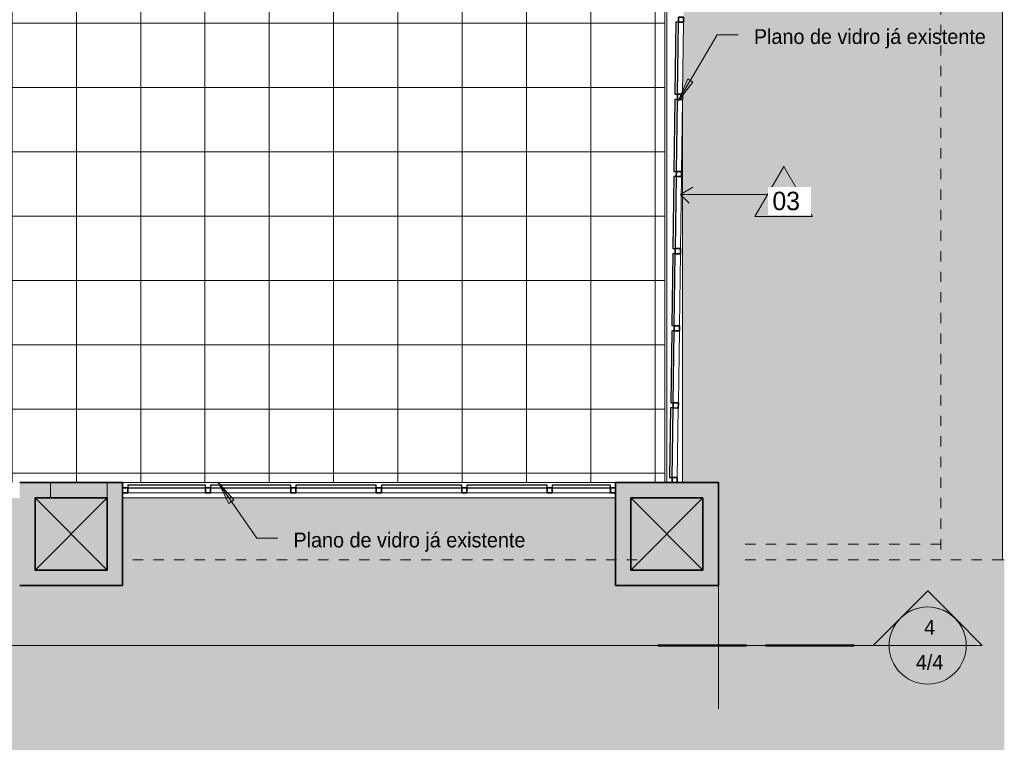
# Model space of a CAD drawing. Header units: metres. Extents: x -33 to 1508, y -379 to 284.
# Tile 167 of 186: x 16 to 26, y -15 to -8. Entities that reach past the tile are written whole.
import ezdxf

# ---------------------------------------------------------------- set-up
doc = ezdxf.new("R2010")
doc.units = ezdxf.units.M
doc.linetypes.add('Projeção', pattern=[0.003969, 0.002381, -0.001587])
for name, color, linetype, lineweight in [('A-DETL', 90, 'Continuous', 18), ('A-DETL-THIN', 151, 'Continuous', 18), ('A-FLOR', 192, 'Continuous', 18), ('A-FLOR-OVHD', 1, 'Projeção', 18), ('A-FLOR-PATT', 8, 'Continuous', 18), ('A-GLAZ-CURT', 52, 'Continuous', 18), ('A-GLAZ-CWMG', 51, 'Continuous', 18), ('A-WALL', 113, 'Continuous', 18), ('A-WALL-PATT', 111, 'Continuous', 35), ('G-ANNO-SYMB', 111, 'Continuous', 9), ('G-ANNO-TEXT', 231, 'Continuous', 9)]:
    doc.layers.add(name, color=color, linetype=linetype, lineweight=lineweight)
doc.styles.add('Century Gothic', font='GOTHIC.TTF', dxfattribs={"height": 0.143711})
doc.styles.add('Century Gothic_1', font='GOTHIC.TTF', dxfattribs={"height": 0.179639})

# ---------------------------------------------------------------- blocks, each defined once
blk = doc.blocks.new('Painel do sistema - Envidraçado-165820-1-PLANTA CONSTRUIR DEMOLIR')
at = {"layer": 'A-GLAZ-CURT', "lineweight": 25}
for p, q in [((0.3775, 0.0495), (-0.3775, 0.0495)), ((-0.3775, 0.0495), (-0.3775, 0.0245)), ((-0.3775, 0.0245), (0.3775, 0.0245)), ((0.3775, 0.0245), (0.3775, 0.0495))]:
    blk.add_line(p, q, dxfattribs=at)
blk = doc.blocks.new('Painel do sistema - Envidraçado-165823-1-PLANTA CONSTRUIR DEMOLIR')
at = {"layer": 'A-GLAZ-CURT', "lineweight": 25}
for p, q in [((0.39, 0.0495), (-0.39, 0.0495)), ((-0.39, 0.0495), (-0.39, 0.0245)), ((-0.39, 0.0245), (0.39, 0.0245)), ((0.39, 0.0245), (0.39, 0.0495))]:
    blk.add_line(p, q, dxfattribs=at)
blk = doc.blocks.new('Painel do sistema - Envidraçado-2051386-1-PLANTA CONSTRUIR DEMOLIR')
at = {"layer": 'A-GLAZ-CURT', "lineweight": 25}
for p, q in [((0.2825, 0.0495), (-0.2825, 0.0495)), ((-0.2825, 0.0495), (-0.2825, 0.0245)), ((-0.2825, 0.0245), (0.2825, 0.0245)), ((0.2825, 0.0245), (0.2825, 0.0495))]:
    blk.add_line(p, q, dxfattribs=at)
blk = doc.blocks.new('Montante retangular - 50 x 150 mm-165979-1-PLANTA CONSTRUIR DEMOLIR')
at = {"layer": 'A-GLAZ-CWMG', "lineweight": 35}
for p, q in [((-0.05, 0.025), (0, 0.025)), ((-0.05, -0.025), (-0.05, 0.025)), ((0, 0.025), (0, -0.025)), ((0, -0.025), (-0.05, -0.025))]:
    blk.add_line(p, q, dxfattribs=at)
blk = doc.blocks.new('Montante retangular - 50 x 150 mm-165977-1-PLANTA CONSTRUIR DEMOLIR')
at = {"layer": 'A-GLAZ-CWMG', "lineweight": 35}
for p, q in [((-0.025, 0.025), (0.025, 0.025)), ((-0.025, -0.025), (-0.025, 0.025)), ((0.025, 0.025), (0.025, -0.025)), ((0.025, -0.025), (-0.025, -0.025))]:
    blk.add_line(p, q, dxfattribs=at)
blk = doc.blocks.new('Montante retangular - 50 x 150 mm-165978-1-PLANTA CONSTRUIR DEMOLIR')
at = {"layer": 'A-GLAZ-CWMG', "lineweight": 35}
for p, q in [((0, 0.025), (-0.05, 0.025)), ((-0.05, 0.025), (-0.05, -0.025)), ((0, -0.025), (0, 0.025)), ((-0.05, -0.025), (0, -0.025))]:
    blk.add_line(p, q, dxfattribs=at)
blk = doc.blocks.new('Montante retangular - 50 x 150 mm-165958-1-PLANTA CONSTRUIR DEMOLIR')
at = {"layer": 'A-GLAZ-CWMG'}
blk.add_line((3.5477, -12.6146), (2.7677, -12.6146), dxfattribs=at)
blk = doc.blocks.new('Montante retangular - 50 x 150 mm-2051384-1-PLANTA CONSTRUIR DEMOLIR')
at = {"layer": 'A-GLAZ-CWMG'}
blk.add_line((22.1627, -12.6146), (21.5977, -12.6146), dxfattribs=at)
blk = doc.blocks.new('Montante retangular - 50 x 150 mm-165960-1-PLANTA CONSTRUIR DEMOLIR')
at = {"layer": 'A-GLAZ-CWMG'}
blk.add_line((0.2277, -12.6146), (-0.5273, -12.6146), dxfattribs=at)
blk = doc.blocks.new('Montante retangular - 50 x 150 mm-966045-1-PLANTA CONSTRUIR DEMOLIR')
at = {"layer": 'A-GLAZ-CWMG', "lineweight": 35}
for p, q in [((0, 0.025), (-0.05, 0.025)), ((-0.05, 0.025), (-0.05, -0.025)), ((0, -0.025), (0, 0.025)), ((-0.05, -0.025), (0, -0.025))]:
    blk.add_line(p, q, dxfattribs=at)
blk = doc.blocks.new('Painel do sistema - Envidraçado-966046-1-PLANTA CONSTRUIR DEMOLIR')
at = {"layer": 'A-GLAZ-CURT', "lineweight": 25}
for p, q in [((0.3375, 0.0495), (-0.3375, 0.0495)), ((-0.3375, 0.0495), (-0.3375, 0.0245)), ((-0.3375, 0.0245), (0.3375, 0.0245)), ((0.3375, 0.0245), (0.3375, 0.0495))]:
    blk.add_line(p, q, dxfattribs=at)
blk = doc.blocks.new('Painel do sistema - Envidraçado-966016-1-PLANTA CONSTRUIR DEMOLIR')
at = {"layer": 'A-GLAZ-CURT', "lineweight": 25}
for p, q in [((0.35, 0.0495), (-0.35, 0.0495)), ((-0.35, 0.0495), (-0.35, 0.0245)), ((-0.35, 0.0245), (0.35, 0.0245)), ((0.35, 0.0245), (0.35, 0.0495))]:
    blk.add_line(p, q, dxfattribs=at)
blk = doc.blocks.new('Montante retangular - 50 x 150 mm-965883-1-PLANTA CONSTRUIR DEMOLIR')
at = {"layer": 'A-GLAZ-CWMG'}
blk.add_line((22.8227, -11.79), (22.8134, -12.4649), dxfattribs=at)
blk = doc.blocks.new('Montante retangular - 50 x 150 mm-965884-1-PLANTA CONSTRUIR DEMOLIR')
at = {"layer": 'A-GLAZ-CWMG'}
blk.add_line((22.833, -11.0401), (22.8234, -11.74), dxfattribs=at)
blk = doc.blocks.new('Montante retangular - 50 x 150 mm-966040-1-PLANTA CONSTRUIR DEMOLIR')
at = {"layer": 'A-GLAZ-CWMG', "lineweight": 35}
for p, q in [((-0.025, 0.025), (0.025, 0.025)), ((-0.025, -0.025), (-0.025, 0.025)), ((0.025, 0.025), (0.025, -0.025)), ((0.025, -0.025), (-0.025, -0.025))]:
    blk.add_line(p, q, dxfattribs=at)
blk = doc.blocks.new('Corte - M_Extremidade superior do corte - Preenchido-1049-1-PLANTA CONSTRUIR DEMOLIR')
at = {"layer": 'G-ANNO-SYMB'}
h = blk.add_hatch(color=256, dxfattribs=at)
edge = h.paths.add_edge_path(flags=0)
edge.add_line((-0.00954, 0.00354), (-0.006, 0.00707))
edge.add_line((-0.006, 0.00707), (-0.00246, 0.00354))
edge.add_arc((-0.006, 0), 0.005, 45, 135)
h = blk.add_hatch(color=256, dxfattribs=at)
edge = h.paths.add_edge_path(flags=0)
edge.add_arc((-0.006, 0), 0.005, 135, 180)
edge.add_line((-0.011, 0), (-0.01307, 0))
edge.add_line((-0.01307, 0), (-0.00954, 0.00354))
h = blk.add_hatch(color=256, dxfattribs=at)
edge = h.paths.add_edge_path(flags=0)
edge.add_line((-0.00246, 0.00354), (0.00107, 0))
edge.add_line((0.00107, 0), (-0.001, 0))
edge.add_arc((-0.006, 0), 0.005, 0, 45)
for p, q in [((-0.006, 0.00707), (-0.00954, 0.00354)), ((-0.00246, 0.00354), (-0.006, 0.00707)), ((-0.00954, 0.00354), (-0.01307, 0)), ((0.00107, 0), (-0.00246, 0.00354)), ((-0.01307, 0), (-0.011, 0)), ((-0.001, 0), (0.00107, 0)), ((-0.011, 0), (-0.01307, 0)), ((-0.001, 0), (0.00107, 0))]:
    blk.add_line(p, q, dxfattribs=at)
at = {"layer": 'G-ANNO-SYMB', "lineweight": 50}
for p, q in [((0.00351, 0), (0.01502, 0)), ((0.01746, 0), (0.02898, 0))]:
    blk.add_line(p, q, dxfattribs=at)
at = {"layer": 'G-ANNO-SYMB'}
for start, end in [(360, 180), (45, 135), (135, 180), (0, 45), (180, 360)]:
    blk.add_arc((-0.006, 0), 0.005, start, end, dxfattribs=at)

msp = doc.modelspace()

# ---------------------------------------------------------------- hatches: boundary and pattern name
at = {"layer": 'A-FLOR-PATT'}
h = msp.add_hatch(color=256, dxfattribs=at)
h.paths.add_polyline_path([(12.1195, -28.517), (25.9908, -28.517), (25.9908, -28.4807), (8.9697, -28.4807), (8.9697, -19.3089), (25.9908, -19.3089), (25.9908, -13.2646), (25.9727, -13.2646), (25.9727, -4.781), (22.7127, -4.781), (22.7127, -4.8454), (22.723, -4.8454), (22.723, -4.7946), (22.8373, -4.7946), (22.8373, -4.8454), (22.8627, -4.8454), (22.8627, -6.1646), (23.7127, -6.1646), (23.7127, -7.1646), (22.8862, -7.1649), (22.8627, -8.8734), (22.8627, -12.5146), (23.2127, -12.5146), (23.2127, -13.5146), (22.2127, -13.5146), (22.2127, -12.6646), (17.4227, -12.6646), (17.4227, -13.5146), (16.4227, -13.5146), (16.4227, -12.6646), (11.4227, -12.6646), (11.4227, -13.5146), (10.4227, -13.5146), (10.4227, -12.6646), (5.4227, -12.6646), (5.4227, -13.5146), (4.4227, -13.5146), (4.4227, -12.6646), (-0.5773, -12.6646), (-0.5773, -19.8146), (-0.0773, -19.8146), (-0.0773, -21.3146), (-1.6276, -21.3146), (-1.6276, -20.8146), (-6.4273, -20.8146), (-6.4273, -21.0199), (3.9602, -28.517), (11.8038, -28.517)], flags=0)
h.paths.add_polyline_path([(-32.8266, -28.517), (-31.3338, -28.517), (-32.8266, -27.4573)], flags=0)
h.paths.add_polyline_path([(-24.17, -21.3146), (-23.8773, -21.3146), (-23.8773, -20.3146), (-26.884, -20.3146), (-26.884, -12.7646), (-27.884, -12.7646), (-27.884, -13.2896), (-29.0273, -13.2896), (-29.0273, -11.7896), (-28.5123, -11.7896), (-28.5123, -1.5146), (-29.0273, -1.5146), (-29.0273, -0.0146), (-28.5123, -0.0146), (-28.5123, 4.3354), (-29.0273, 4.3354), (-29.0273, 5.8354), (-28.5273, 5.8354), (-28.5273, 10.8354), (-29.0273, 10.8354), (-29.0273, 11.8354), (-28.5273, 11.8354), (-28.5273, 16.8354), (-29.0273, 16.8354), (-29.0273, 17.8354), (-28.5273, 17.8354), (-28.5273, 22.8354), (-29.0273, 22.8354), (-29.0273, 23.8354), (-28.5273, 23.8354), (-28.5273, 29.0854), (-29.0273, 29.0854), (-29.0273, 30.0854), (-28.0273, 30.0854), (-28.0273, 29.2354), (-26.2119, 29.2354), (-26.2119, 31.8854), (-28.1773, 31.8854), (-28.1773, 31.8983), (-32.8266, 31.8983), (-32.8266, -16.332), (-26.884, -20.6878), (-26.7354, -20.7903), (-26.5752, -20.8877), (-26.4097, -20.9757), (-26.2395, -21.054), (-26.065, -21.1225), (-25.8868, -21.1808), (-25.7056, -21.2287), (-25.522, -21.2662), (-25.3365, -21.2931), (-25.1497, -21.3092), (-24.9624, -21.3146), (-24.64, -21.3146)], flags=0)
h.paths.add_polyline_path([(-23.6951, -21.1646), (-22.5273, -21.1646), (-22.5273, -20.3146), (-23.7273, -20.3146), (-23.7273, -21.1646)], flags=0)
h.paths.add_polyline_path([(-1.4776, -21.1646), (-0.2273, -21.1646), (-0.2273, -19.9646), (-0.5773, -19.9646), (-0.5773, -20.8146), (-1.4776, -20.8146), (-1.4776, -21.0199)], flags=0)
h.paths.add_polyline_path([(-6.9273, -16.7159), (-6.8273, -16.7159), (-6.8273, -16.5659), (-6.8773, -16.5659), (-6.8773, -16.7146), (-6.9273, -16.7146)], flags=0)
h.paths.add_polyline_path([(-5.9273, -16.7159), (-5.9273, -16.7146), (-5.9773, -16.7146), (-5.9773, -16.5659), (-6.0273, -16.5659), (-6.0273, -16.7159), (-5.9285, -16.7159)], flags=0)
h.paths.add_polyline_path([(-30.7711, -16.5245), (-30.7711, -14.5245), (-29.4711, -14.5245), (-29.4711, -16.5245)], flags=0)
h.paths.add_polyline_path([(-11.234, -16.5146), (-11.2273, -16.5146), (-11.2273, -15.0146), (-11.234, -15.0146), (-11.234, -16.5112)], flags=0)
h.paths.add_polyline_path([(-6.3673, -15.4146), (-6.2573, -15.4146), (-6.2573, -15.2646), (-6.3673, -15.2646), (-6.3673, -15.3946)], flags=0)
h.paths.add_polyline_path([(22.6927, -13.3646), (23.0627, -13.3646), (23.0627, -12.6646), (22.3627, -12.6646), (22.3627, -13.3646), (22.6889, -13.3646)], flags=0)
h.paths.add_polyline_path([(16.5727, -13.3646), (17.2727, -13.3646), (17.2727, -12.6646), (16.5727, -12.6646)], flags=0)
h.paths.add_polyline_path([(10.7227, -13.3646), (11.2727, -13.3646), (11.2727, -12.6646), (10.5727, -12.6646), (10.5727, -13.3646)], flags=0)
h.paths.add_polyline_path([(5.2727, -13.3646), (5.2727, -12.6646), (4.5727, -12.6646), (4.5727, -13.3646), (5.1227, -13.3646)], flags=0)
h.paths.add_polyline_path([(-28.3243, -13.1396), (-28.034, -13.1396), (-28.034, -12.7646), (-28.2123, -12.7646), (-28.2123, -12.7896), (-28.5123, -12.7896), (-28.5123, -11.9396), (-28.8773, -11.9396), (-28.8773, -13.1396), (-28.5123, -13.1396)], flags=0)
h.paths.add_polyline_path([(23.5627, -7.0146), (23.5627, -6.3146), (22.8627, -6.3146), (22.8627, -7.0146)], flags=0)
h.paths.add_polyline_path([(22.7127, -2.781), (22.723, -2.781), (22.723, -2.7438), (22.7127, -2.7438)], flags=0)
h.paths.add_polyline_path([(22.8373, -2.781), (25.9727, -2.781), (25.9727, 3.3854), (-0.2973, 3.3854), (-0.2973, 1.4354), (4.4227, 1.4354), (4.4227, 2.2854), (5.4227, 2.2854), (5.4227, 1.4354), (10.4227, 1.4354), (10.4233, 2.2854), (11.4227, 2.2854), (11.4227, 1.4354), (16.4227, 1.4354), (16.4227, 2.2854), (17.4227, 2.2854), (17.4227, 1.4354), (22.2127, 1.4354), (22.2127, 2.2854), (23.2127, 2.2854), (23.2127, 1.2854), (22.8627, 1.2854), (22.8627, -0.1646), (23.7127, -0.1646), (23.7127, -1.1646), (22.8627, -1.1646), (22.8627, -2.7438), (22.8373, -2.7438)], flags=0)
h.paths.add_polyline_path([(-6.5872, -1.8133), (-6.5873, -1.8132), (-7.9956, -0.538), (-8.5929, -1.1977), (-8.4888, -1.292), (-7.8915, -0.6323), (-6.5874, -1.8132)], flags=0)
h.paths.add_polyline_path([(-9.0023, -1.6499), (-9.0023, -1.6498), (-9.0024, -1.6498)], flags=0)
h.paths.add_polyline_path([(-28.8052, -1.3646), (-28.5123, -1.3646), (-28.5123, -0.1646), (-28.8773, -0.1646), (-28.8773, -1.3646)], flags=0)
h.paths.add_polyline_path([(-8.4499, -1.2484), (-8.5537, -1.1545), (-8.011, -0.555), (-7.9118, -0.6542), (-8.3529, -1.1413)], flags=0)
h.paths.add_polyline_path([(22.8627, -1.0146), (23.5627, -1.0146), (23.5627, -0.3146), (22.8627, -0.3146), (22.8627, -0.8646)], flags=0)
h.paths.add_polyline_path([(22.3627, 1.4354), (22.6627, 1.4354), (22.6627, 1.6854), (22.8627, 1.6854), (22.8627, 1.4354), (23.0627, 1.4354), (23.0627, 2.1354), (22.3627, 2.1354), (22.3627, 1.6854)], flags=0)
h.paths.add_polyline_path([(17.2727, 1.4354), (17.2727, 2.1354), (16.5727, 2.1354), (16.5727, 1.4354), (16.8227, 1.4354), (16.8227, 1.6854), (17.0227, 1.6854), (17.0227, 1.4354)], flags=0)
h.paths.add_polyline_path([(4.8227, 1.4354), (4.8227, 1.6854), (5.0227, 1.6854), (5.0227, 1.4354), (5.2727, 1.4354), (5.2727, 2.1354), (4.5727, 2.1354), (4.5727, 1.4354)], flags=0)
h.paths.add_polyline_path([(11.0227, 1.4354), (11.2727, 1.4354), (11.2727, 2.1354), (10.5727, 2.1354), (10.5727, 1.4354), (10.8227, 1.4354), (10.8227, 1.6854), (11.0227, 1.6854)], flags=0)
h.paths.add_polyline_path([(-28.8773, 4.4854), (-28.5123, 4.4854), (-28.5123, 4.9953), (-28.1773, 4.9953), (-28.1773, 5.6854), (-28.8773, 5.6854), (-28.8773, 4.6953)], flags=0)
h.paths.add_polyline_path([(-20.1273, 4.9953), (-19.3773, 4.9953), (-19.3773, 5.6854), (-20.1273, 5.6854), (-20.1273, 5.0006)], flags=0)
h.paths.add_polyline_path([(-5.0773, 5.2654), (-4.6273, 5.2654), (-4.6273, 5.2854), (-5.0773, 5.2854)], flags=0)
h.paths.add_polyline_path([(12.6058, 5.2754), (16.4227, 5.2754), (16.4227, 6.1854), (17.4227, 6.1854), (17.4227, 5.2754), (22.2127, 5.2754), (22.2127, 6.1854), (23.2127, 6.1854), (23.2127, 5.2754), (25.9908, 5.2754), (25.9908, 10.8354), (8.9889, 10.8354), (8.9889, 31.8983), (-1.5273, 31.8983), (-1.5273, 30.0854), (-0.6773, 30.0854), (-0.6773, 29.0854), (-1.5273, 29.0854), (-1.5273, 23.8354), (-0.6773, 23.8354), (-0.6773, 22.8354), (-1.5273, 22.8354), (-1.5273, 17.8354), (-0.6773, 17.8354), (-0.6773, 16.8354), (-1.5273, 16.8354), (-1.5273, 11.8354), (-0.6773, 11.8354), (-0.6773, 10.9754), (4.5227, 10.9754), (4.5227, 6.1854), (5.4227, 6.1854), (5.4227, 5.2754), (10.4227, 5.2754), (10.4227, 6.1854), (11.4227, 6.1854), (11.4227, 5.2754)], flags=0)
h.paths.add_polyline_path([(-2.3023, 5.2854), (-2.3023, 5.2854), (-3.4179, 5.2854)], flags=0)
h.paths.add_polyline_path([(22.5127, 5.3354), (23.0627, 5.3354), (23.0627, 6.0354), (22.3627, 6.0354), (22.3627, 5.3354)], flags=0)
h.paths.add_polyline_path([(17.1227, 5.3354), (17.2727, 5.3354), (17.2727, 6.0354), (16.5727, 6.0354), (16.5727, 5.3354), (16.7227, 5.3354)], flags=0)
h.paths.add_polyline_path([(4.7227, 5.3354), (5.2727, 5.3354), (5.2727, 6.0354), (4.5727, 6.0354), (4.5727, 5.3354)], flags=0)
h.paths.add_polyline_path([(11.1227, 5.3354), (11.2727, 5.3354), (11.2727, 6.0354), (10.5727, 6.0354), (10.5727, 5.3354), (10.7227, 5.3354)], flags=0)
h.paths.add_polyline_path([(-5.3273, 6.3354), (-3.4373, 6.3354), (-3.4373, 31.8854), (-8.1773, 31.8854), (-8.1773, 29.2354), (-5.4773, 29.2354), (-5.4773, 30.0854), (-4.4773, 30.0854), (-4.4773, 29.0854), (-5.3273, 29.0854), (-5.3273, 23.8354), (-4.4773, 23.8354), (-4.4773, 22.8354), (-5.3273, 22.8354), (-5.3273, 17.8354), (-4.4773, 17.8354), (-4.4773, 16.8354), (-5.3273, 16.8354), (-5.3273, 11.8354), (-4.4773, 11.8354), (-4.4773, 10.8354), (-5.3273, 10.8354), (-5.3273, 9.2425)], flags=0)
h.paths.add_polyline_path([(-1.5232, 10.9854), (-0.8273, 10.9854), (-0.8273, 11.6854), (-1.5273, 11.6854), (-1.5273, 10.9854)], flags=0)
h.paths.add_polyline_path([(-4.6273, 10.9854), (-4.6273, 11.6854), (-5.3273, 11.6854), (-5.3273, 11.4354), (-5.0773, 11.4354), (-5.0773, 11.2354), (-5.3273, 11.2354), (-5.3273, 10.9854), (-4.7648, 10.9854)], flags=0)
h.paths.add_polyline_path([(-28.8773, 10.9854), (-28.5273, 10.9854), (-28.5273, 11.6854), (-28.8773, 11.6854), (-28.8773, 11.1354)], flags=0)
h.paths.add_polyline_path([(-4.6273, 16.9854), (-4.6273, 17.6854), (-5.3273, 17.6854), (-5.3273, 16.9854)], flags=0)
h.paths.add_polyline_path([(-0.8273, 16.9854), (-0.8273, 17.6854), (-1.5273, 17.6854), (-1.5273, 16.9854)], flags=0)
h.paths.add_polyline_path([(-28.8773, 16.9854), (-28.5273, 16.9854), (-28.5273, 17.6854), (-28.8773, 17.6854), (-28.8773, 17.1354)], flags=0)
h.paths.add_polyline_path([(-5.3273, 22.9854), (-4.6273, 22.9854), (-4.6273, 23.6854), (-5.3273, 23.6854), (-5.3273, 23.2354)], flags=0)
h.paths.add_polyline_path([(-0.8273, 22.9854), (-0.8273, 23.6854), (-1.5273, 23.6854), (-1.5273, 22.9854)], flags=0)
h.paths.add_polyline_path([(-28.5273, 22.9854), (-28.5273, 23.6854), (-28.8773, 23.6854), (-28.8773, 22.9854)], flags=0)
h.paths.add_polyline_path([(-4.9277, 29.2354), (-4.6273, 29.2354), (-4.6273, 29.9354), (-5.3273, 29.9354), (-5.3273, 29.2354), (-5.1719, 29.2354)], flags=0)
h.paths.add_polyline_path([(-20.1273, 29.2354), (-19.4273, 29.2354), (-19.4273, 29.9354), (-20.1273, 29.9354)], flags=0)
h.paths.add_polyline_path([(-0.8273, 29.2354), (-0.8273, 29.9354), (-1.5273, 29.9354), (-1.5273, 29.2354)], flags=0)
h.paths.add_polyline_path([(-19.2773, 29.2354), (-12.6773, 29.2354), (-12.6773, 31.8854), (-23.2119, 31.8854), (-23.2119, 29.2354), (-20.2773, 29.2354), (-20.2773, 30.0854), (-19.2773, 30.0854), (-19.2773, 29.9354)], flags=0)
h.paths.add_polyline_path([(-28.5273, 29.2354), (-28.1773, 29.2354), (-28.1773, 29.9354), (-28.8773, 29.9354), (-28.8773, 29.2354)], flags=0)
h = msp.add_hatch(dxfattribs=at)
h.set_pattern_fill('FP_1', color=256, style=0, pattern_type=2)
h.set_pattern_definition([(270, (0.723, 8.2), (0.625, 4e-17), []), (0, (0.723, 8.2), (0, 0.625), [])])
h.paths.add_polyline_path([(4.5727, -12.5146), (22.6927, -12.5146), (22.6927, -4.6645), (22.7127, -4.6645), (22.7127, -2.8294), (22.6927, -2.8294), (22.6927, 1.2654), (-1.3173, 1.2654), (-1.3173, 1.5354), (-1.5471, 1.5354), (-2.126, 2.0679), (-2.484, 1.6787), (-2.5208, 1.7126), (-2.4869, 1.7494), (-2.505, 1.766), (-2.2147, 2.0815), (-2.1963, 2.0653), (-2.1628, 2.1017), (-2.2311, 2.1645), (-2.1295, 2.2749), (-1.4886, 1.6854), (-1.2973, 1.6854), (-1.2973, 5.1854), (-1.6773, 5.1854), (-1.6773, 5.2854), (-4.4773, 5.2854), (-4.4773, 5.1154), (-5.0773, 5.1154), (-5.0773, 4.8502), (-4.8582, 4.6552), (-4.9712, 4.5282), (-5.0358, 4.5857), (-5.0558, 4.5633), (-5.0375, 4.547), (-5.2932, 4.2596), (-5.3119, 4.2755), (-5.3448, 4.2385), (-5.3821, 4.2718), (-5.0732, 4.619), (-5.4973, 4.9964), (-5.4973, 29.0854), (-9.5575, 29.0854), (-9.5575, 29.0804), (-9.8815, 29.0804), (-9.8815, 29.0854), (-11.4073, 29.0854), (-11.4073, 29.0654), (-19.2773, 29.0654), (-19.2773, 24.0796), (-19.4273, 24.0796), (-19.4273, 29.0654), (-23.7673, 29.0654), (-23.7673, 29.0854), (-25.7073, 29.0854), (-25.7073, 29.0654), (-28.3673, 29.0654), (-28.3673, 29.0854), (-28.3773, 29.0854), (-28.3773, 5.8354), (-28.044, 5.8354), (-28.044, 5.8366), (-27.534, 5.8366), (-27.534, 5.1787), (-28.0273, 5.1787), (-28.0273, 4.9953), (-20.2973, 4.9953), (-20.2973, 5.8454), (-20.2773, 5.8454), (-20.2773, 5.8354), (-19.2273, 5.8354), (-19.2273, 5.8253), (-17.2832, 5.8253), (-15.2671, 7.8414), (-15.2671, 9.6057), (-12.9671, 9.6057), (-12.9671, 9.0902), (-9.688, 9.0902), (-9.688, 6.2402), (-9.888, 6.2402), (-9.888, 8.8902), (-12.9671, 8.8902), (-12.9671, 7.1266), (-12.9455, 7.1131), (-12.8384, 7.0316), (-12.7392, 6.9405), (-12.6487, 6.8408), (-12.5678, 6.7331), (-12.4945, 6.6132), (-12.4373, 6.4979), (-12.3888, 6.3723), (-12.9671, 5.794), (-12.9671, 2.5099), (-11.5938, 3.8832), (-11.4664, 3.8329), (-11.3483, 3.7734), (-11.2341, 3.7021), (-11.1269, 3.6205), (-11.0277, 3.5295), (-10.9372, 3.4298), (-10.8563, 3.3221), (-10.783, 3.2022), (-10.7258, 3.0869), (-10.6773, 2.9613), (-12.9671, 0.6715), (-12.9671, -0.8916), (-15.2671, -0.8916), (-15.2671, 3.494), (-15.4382, 3.3229), (-15.5688, 3.3742), (-15.6842, 3.4316), (-15.7996, 3.503), (-15.9062, 3.5833), (-16.0059, 3.6738), (-16.097, 3.7729), (-16.1785, 3.88), (-16.2499, 3.9941), (-16.3106, 4.1143), (-16.3601, 4.2395), (-15.2671, 5.3324), (-15.2671, 7.5586), (-17.0004, 5.8253), (-16.4273, 5.8253), (-16.4273, 5.6753), (-17.1504, 5.6753), (-17.5773, 5.2485), (-17.5773, 3.2996), (-16.7973, 3.2996), (-16.7973, 3.2253), (-16.0773, 3.2253), (-16.0773, -3.5388), (-14.6403, -3.5388), (-14.6403, -3.4835), (-14.2603, -3.4835), (-14.2603, -3.5388), (-14.1803, -3.5388), (-14.1803, -3.4835), (-13.8003, -3.4835), (-13.8003, -3.5388), (-13.6203, -3.5388), (-13.6203, -3.4835), (-13.2403, -3.4835), (-13.2403, -3.5388), (-13.1603, -3.5388), (-13.1603, -3.4835), (-12.7803, -3.4835), (-12.7803, -3.5388), (-12.3989, -3.5387), (-11.9537, -3.047), (-12.4725, -2.5772), (-9.9107, 0.252), (-10.9115, 1.1582), (-9.0714, 3.1905), (-6.4229, 3.1905), (-6.3168, 3.2966), (-6.2815, 3.2612), (-5.9602, 3.6223), (-5.9228, 3.589), (-5.9561, 3.5517), (-5.9378, 3.5354), (-6.1935, 3.248), (-6.2122, 3.2638), (-6.2451, 3.2269), (-6.2638, 3.2435), (-6.2107, 3.1905), (-6.3607, 3.0405), (-6.5304, 3.0405), (-6.4881, 2.9982), (-6.4853, 3.001), (-6.4761, 3.0003), (-6.4315, 2.9557), (-6.4386, 2.9487), (-6.4229, 2.9319), (-6.5001, 2.8546), (-5.9167, 2.2712), (-5.945, 2.243), (-6.5447, 2.8426), (-6.5517, 2.8355), (-6.597, 2.8808), (-6.597, 2.8893), (-6.5942, 2.8921), (-6.6229, 2.9208), (-6.6229, 2.8655), (-7.0229, 2.8655), (-7.0229, 3.0405), (-9.0048, 3.0405), (-9.6595, 2.3175), (-5.8047, -1.1722), (-6.2074, -1.617), (-4.7616, -2.9258), (-3.8609, -1.9312), (-3.8609, 0.1054), (-4.2628, 0.1054), (-4.2628, 0.5054), (-4.2217, 0.5054), (-4.2565, 0.5402), (-4.2494, 0.5473), (-4.849, 1.1469), (-4.8207, 1.1752), (-4.2374, 0.5919), (-4.1596, 0.6697), (-4.1433, 0.6534), (-4.1363, 0.6605), (-4.091, 0.6152), (-4.091, 0.6067), (-4.0938, 0.6039), (-3.9954, 0.5054), (-3.8609, 0.5054), (-3.8609, 0.3554), (-3.5615, 0.6548), (-3.5262, 0.6195), (-3.4931, 0.6555), (-3.5111, 0.6721), (-3.2208, 0.9877), (-3.2024, 0.9715), (-3.169, 1.0079), (-3.1322, 0.974), (-3.4901, 0.5849), (-3.5085, 0.6018), (-3.4555, 0.5488), (-3.7109, 0.2933), (-3.7109, -1.989), (-4.9192, -3.3232), (-4.9192, -3.3233), (-5.389, -3.8422), (-6.5009, -2.8354), (-9.0627, -5.6647), (-9.5075, -5.2623), (-9.9329, -5.7322), (-9.9329, -6.363), (-9.8527, -6.363), (-9.8527, -6.6603), (-9.9329, -6.6603), (-9.9329, -6.703), (-9.8527, -6.703), (-9.8527, -6.9817), (-9.9329, -6.9817), (-9.9329, -7.123), (-9.8527, -7.123), (-9.8527, -7.4203), (-9.9329, -7.4203), (-9.9329, -7.463), (-9.8527, -7.463), (-9.8527, -7.7417), (-9.9329, -7.7417), (-9.9329, -9.3646), (-3.1873, -9.3646), (-3.1873, -10.1946), (-3.0929, -10.1946), (-3.0929, -10.8646), (-1.1197, -10.8646), (-0.7273, -10.4722), (-0.7273, -9.7146), (-0.5773, -9.7146), (-0.5773, -10.3222), (1.2005, -8.5444), (-0.8993, -8.5444), (-2.3569, -10.0021), (-2.4876, -9.9508), (-2.6029, -9.8934), (-2.7174, -9.8226), (-2.825, -9.7417), (-2.9247, -9.6512), (-3.0157, -9.5521), (-3.0972, -9.445), (-3.1687, -9.3309), (-3.2294, -9.2107), (-3.2788, -9.0855), (-2.7377, -8.5444), (-7.2843, -8.5444), (-7.2843, -6.2444), (-5.5602, -6.2444), (-3.6414, -4.3257), (-3.5141, -4.376), (-3.3959, -4.4355), (-3.2817, -4.5068), (-3.1745, -4.5884), (-3.0753, -4.6794), (-2.9849, -4.7791), (-2.904, -4.8868), (-2.8306, -5.0067), (-2.7734, -5.122), (-2.7249, -5.2476), (-3.7218, -6.2444), (-0.4377, -6.2444), (-0.224, -6.0307), (-0.0966, -6.081), (0.0215, -6.1406), (0.1357, -6.2119), (0.1785, -6.2444), (2.522, -6.2444), (2.522, -3.2229), (-0.078, -3.2229), (-0.078, -3.0229), (2.6477, -3.0229), (2.6477, -6.2444), (3.213, -6.2444), (3.213, -8.5444), (1.4833, -8.5444), (-0.5773, -10.605), (-0.5773, -12.5146), (4.4227, -12.5146)], flags=0)
h.paths.add_polyline_path([(-3.1873, -12.5146), (-0.7273, -12.5146), (-0.7273, -10.755), (-1.0368, -11.0646), (-3.0929, -11.0646), (-3.0929, -11.8946), (-3.1873, -11.8946), (-3.1873, -12.4692)], flags=0)
h.paths.add_polyline_path([(-2.3735, -9.9433), (-0.9746, -8.5444), (-2.6666, -8.5444), (-3.221, -9.0988), (-3.1734, -9.2127), (-3.1161, -9.3221), (-3.0495, -9.426), (-2.9741, -9.5238), (-2.8905, -9.6147), (-2.7994, -9.6979), (-2.7013, -9.773), (-2.5971, -9.8392), (-2.4824, -9.8982)], flags=0)
h.paths.add_polyline_path([(-0.3666, -6.2444), (0.093, -6.2444), (0.0128, -6.1931), (-0.0987, -6.1351), (-0.2107, -6.0885), (-0.224, -6.1019)], flags=0)
h.paths.add_polyline_path([(-5.4891, -6.2444), (-3.7971, -6.2444), (-2.7836, -5.2309), (-2.8333, -5.1117), (-2.8911, -5.0014), (-2.9536, -4.9028), (-3.0286, -4.8047), (-3.1119, -4.7135), (-3.2028, -4.6299), (-3.3006, -4.5546), (-3.4046, -4.4881), (-3.5161, -4.43), (-3.6281, -4.3834), (-5.2559, -6.0113)], flags=0)
h.paths.add_polyline_path([(-0.2013, -5.1848), (-0.8139, -5.1848), (-0.8139, -4.8798), (-1.3063, -4.8798), (-1.3063, -4.8598), (-1.2863, -4.8598), (-1.2863, -4.3848), (-1.3063, -4.3848), (-1.3063, -4.3648), (-0.8139, -4.3648), (-0.8139, -3.9848), (0.0861, -3.9848), (0.0861, -5.1848)], flags=0)
h.paths.add_polyline_path([(-2.2139, -5.1848), (-2.2139, -3.9848), (-1.3139, -3.9848), (-1.3139, -5.1848), (-2.0393, -5.1848)], flags=0)
h.paths.add_polyline_path([(-8.4649, -4.8562), (-8.1091, -4.4633), (-8.1103, -4.4623), (-8.4656, -4.8547), (-8.4656, -4.8556)], flags=0)
h.paths.add_polyline_path([(-8.0756, -4.4263), (-7.7198, -4.0334), (-7.721, -4.0324), (-8.0763, -4.4248), (-8.0763, -4.4256)], flags=0)
h.paths.add_polyline_path([(-7.6858, -3.9959), (-7.3301, -3.603), (-7.3312, -3.6019), (-7.687, -3.9948)], flags=0)
h.paths.add_polyline_path([(-4.7619, -2.9258), (-6.2074, -1.6169), (-5.8047, -1.1722), (-4.3592, -2.4811), (-4.7618, -2.9257)], flags=0)
h.paths.add_polyline_path([(-11.4121, -2.1875), (-11.4123, -2.1865), (-11.651, -1.9694), (-11.2967, -1.5771), (-11.2978, -1.5771), (-11.6531, -1.9694), (-11.4123, -2.1874)], flags=0)
h.paths.add_polyline_path([(-6.5871, -1.8133), (-6.587, -1.8132), (-7.8843, -0.6386), (-7.8776, -0.6312), (-7.9888, -0.5305), (-7.9955, -0.538), (-8.5886, -0.001), (-8.5886, -0.001), (-6.5872, -1.8132)], flags=0)
h.paths.add_polyline_path([(-11.0228, -1.7576), (-11.023, -1.7566), (-11.2617, -1.5395), (-10.9074, -1.1471), (-10.9085, -1.1471), (-11.2638, -1.5395), (-11.023, -1.7575)], flags=0)
h.paths.add_polyline_path([(-1.1793, -1.5454), (-1.2941, -1.5454), (-1.2902, -1.5152), (-1.2789, -1.4869), (-1.2608, -1.4624), (-1.2371, -1.4433), (-1.2093, -1.4307), (-1.1793, -1.4255), (-1.1793, -1.5152)], flags=0)
h.paths.add_polyline_path([(-1.1793, -1.6653), (-1.1793, -1.5454), (-1.0541, -1.5454), (-1.0573, -1.5728), (-1.0666, -1.5988), (-1.0817, -1.622), (-1.1016, -1.6411), (-1.1254, -1.6551), (-1.1518, -1.6633)], flags=0)
h.paths.add_polyline_path([(-10.8729, -1.1101), (-10.5171, -0.7172), (-10.5183, -0.7162), (-10.874, -1.109)], flags=0)
h.paths.add_polyline_path([(-12.9671, 0.7468), (-10.736, 2.978), (-10.7857, 3.0972), (-10.8435, 3.2075), (-10.906, 3.3061), (-10.981, 3.4042), (-11.0642, 3.4954), (-11.1551, 3.579), (-11.253, 3.6543), (-11.357, 3.7208), (-11.4685, 3.7789), (-11.5805, 3.8255), (-12.9671, 2.4388), (-12.9671, 1.6906)], flags=0)
h.paths.add_polyline_path([(-4.7818, 1.1434), (-5.9486, 2.3101), (-5.9203, 2.3384), (-4.7536, 1.1717)], flags=0)
h.paths.add_polyline_path([(-18.4973, 3.2253), (-18.4973, 3.2996), (-17.7773, 3.2996), (-17.7773, 5.3313), (-17.4332, 5.6753), (-19.2273, 5.6753), (-19.2273, 3.2253)], flags=0)
h.paths.add_polyline_path([(-15.4548, 3.3817), (-15.2671, 3.5693), (-15.2671, 5.2613), (-16.3023, 4.2262), (-16.2547, 4.1122), (-16.1974, 4.0029), (-16.1308, 3.8989), (-16.0554, 3.8012), (-15.9718, 3.7103), (-15.8806, 3.6271), (-15.7826, 3.552), (-15.6784, 3.4858), (-15.5637, 3.4267)], flags=0)
h.paths.add_polyline_path([(-11.076, 4.1171), (-11.9129, 4.1171), (-11.9129, 5.0171), (-10.7166, 5.0171), (-10.7166, 4.1171), (-10.9998, 4.1171)], flags=0)
h.paths.add_polyline_path([(-11.0529, 5.0247), (-11.0729, 5.0247), (-11.0729, 5.0447), (-11.0773, 5.0447), (-11.0773, 5.0404), (-11.5873, 5.0404), (-11.5873, 5.5171), (-11.9129, 5.5171), (-11.9129, 6.4171), (-10.7166, 6.4171), (-10.7166, 5.5171), (-11.0529, 5.5171), (-11.0529, 5.0447)], flags=0)
h.paths.add_polyline_path([(-27.9378, 5.3387), (-27.684, 5.3387), (-27.684, 5.6787), (-28.0273, 5.6787), (-28.0273, 5.3387)], flags=0)
h.paths.add_polyline_path([(-12.9671, 5.8693), (-12.4475, 6.389), (-12.4971, 6.5082), (-12.555, 6.6185), (-12.6175, 6.7171), (-12.6925, 6.8152), (-12.7757, 6.9064), (-12.8666, 6.99), (-12.9671, 7.067), (-12.9671, 6.3723)], flags=0)
h.paths.add_polyline_path([(-19.3773, 6.0796), (-19.4273, 6.0796), (-19.4273, 10.8354), (-20.2773, 10.8354), (-20.2773, 11.8354), (-19.2773, 11.8354), (-19.2773, 6.0796)], flags=0)
h.paths.add_polyline_path([(-19.4273, 10.9854), (-19.4273, 11.6854), (-20.1273, 11.6854), (-20.1273, 10.9854)], flags=0)
h.paths.add_polyline_path([(-19.2773, 12.0796), (-19.4273, 12.0796), (-19.4273, 16.8354), (-20.2773, 16.8354), (-20.2773, 17.8354), (-19.2773, 17.8354), (-19.2773, 16.7945)], flags=0)
h.paths.add_polyline_path([(-20.1273, 16.9854), (-19.4273, 16.9854), (-19.4273, 17.6854), (-20.1273, 17.6854), (-20.1273, 17.0796)], flags=0)
h.paths.add_polyline_path([(-19.4273, 18.0796), (-19.4273, 22.8354), (-20.2773, 22.8354), (-20.2773, 23.8354), (-19.2773, 23.8354), (-19.2773, 18.0796)], flags=0)
h.paths.add_polyline_path([(-20.1273, 22.9854), (-19.4273, 22.9854), (-19.4273, 23.6854), (-20.1273, 23.6854), (-20.1273, 23.0796)], flags=0)
at = {"layer": 'A-WALL-PATT', "lineweight": 18}
for points in [[(16.4227, -12.6646), (16.7227, -12.6646), (16.7227, -12.5146), (16.4227, -12.5146)], [(17.2727, -12.6646), (17.2727, -12.5146), (16.7227, -12.5146), (16.7227, -12.6646)], [(17.4227, -13.3646), (17.4227, -12.5146), (17.2727, -12.5146), (17.2727, -13.3646)], [(22.2127, -12.6646), (22.7877, -12.6646), (22.7877, -12.5146), (22.2127, -12.5146)], [(23.0627, -12.6646), (23.2127, -12.6646), (23.2127, -12.5146), (22.7877, -12.5146), (22.7877, -12.6646), (22.8627, -12.6646)], [(16.5727, -13.5146), (16.5727, -12.6646), (16.4227, -12.6646), (16.4227, -13.5146)], [(22.3627, -13.5146), (22.3627, -12.6646), (22.2127, -12.6646), (22.2127, -13.5146)], [(23.2127, -13.3646), (23.2127, -12.6646), (23.0627, -12.6646), (23.0627, -13.3646)], [(16.5727, -13.5146), (17.4227, -13.5146), (17.4227, -13.3646), (16.5727, -13.3646), (16.5727, -13.4132)], [(22.3627, -13.5146), (23.2127, -13.5146), (23.2127, -13.3646), (22.3627, -13.3646), (22.3627, -13.4132)]]:
    msp.add_hatch(color=256, dxfattribs=at).paths.add_polyline_path(points, flags=0)
at = {"layer": 'G-ANNO-TEXT'}
for points in [[(22.8256, -8.7997), (22.9654, -8.6209), (22.9143, -8.5908)], [(18.3516, -12.5155), (18.4561, -12.7169), (18.5047, -12.683)]]:
    msp.add_hatch(color=50, dxfattribs=at).paths.add_polyline_path(points, flags=0)

# ---------------------------------------------------------------- linework, layer by layer
at = {"layer": 'A-DETL'}
msp.add_line((23.2127, -13.5146), (23.2127, -14.7146), dxfattribs=at)
at = {"layer": 'A-DETL-THIN'}
for p, q in [((23.8474, -9.4436), (23.5674, -9.9286)), ((23.8474, -9.4436), (24.1274, -9.9286)), ((22.8427, -9.7145), (22.964, -9.6445)), ((23.691, -9.7145), (22.8427, -9.7145)), ((22.8427, -9.7145), (22.9276, -9.7993)), ((24.1274, -9.9286), (23.5674, -9.9286)), ((16.5727, -13.3646), (17.2727, -12.6646)), ((16.5727, -12.6646), (17.2727, -13.3646)), ((22.3627, -13.3646), (23.0627, -12.6646)), ((22.3627, -12.6646), (23.0627, -13.3646))]:
    msp.add_line(p, q, dxfattribs=at)
at = {"layer": 'A-FLOR'}
for p, q in [((25.9727, -4.781), (25.9727, -13.2646)), ((25.9727, -13.2646), (25.9908, -13.2646))]:
    msp.add_line(p, q, dxfattribs=at)
at = {"layer": 'A-FLOR-OVHD'}
for p, q in [((25.3727, 2.9354), (25.3727, -13.2646)), ((25.3727, -13.1146), (23.4227, -13.1146)), ((22.4227, -13.2646), (17.4227, -13.2646)), ((25.9727, -13.2646), (23.4227, -13.2646))]:
    msp.add_line(p, q, dxfattribs=at)
at = {"layer": 'A-WALL'}
for p, q in [((22.6927, -12.5146), (22.6927, -4.6645)), ((22.7127, -7.1646), (22.7127, -12.5146)), ((22.8627, -8.8734), (22.8627, -12.5146)), ((16.7227, -12.6646), (16.7227, -12.5146)), ((17.2727, -12.6646), (17.2727, -12.5146)), ((17.4227, -12.5146), (22.2127, -12.5146)), ((22.2127, -12.6646), (17.4227, -12.6646))]:
    msp.add_line(p, q, dxfattribs=at)
at = {"layer": 'A-WALL', "color": 250, "lineweight": 35}
for p, q in [((17.4227, -12.5146), (16.4227, -12.5146)), ((17.4227, -13.5146), (17.4227, -12.5146)), ((22.2127, -12.5146), (22.2127, -13.5146)), ((23.2127, -12.5146), (22.2127, -12.5146)), ((23.2127, -13.5146), (23.2127, -12.5146)), ((16.5727, -13.3646), (16.5727, -12.6646)), ((16.5727, -12.6646), (17.2727, -12.6646)), ((17.2727, -12.6646), (17.2727, -13.3646)), ((22.3627, -13.3646), (22.3627, -12.6646)), ((22.3627, -12.6646), (23.0627, -12.6646)), ((23.0627, -12.6646), (23.0627, -13.3646)), ((17.2727, -13.3646), (16.5727, -13.3646)), ((23.0627, -13.3646), (22.3627, -13.3646)), ((16.4227, -13.5146), (17.4227, -13.5146)), ((22.2127, -13.5146), (23.2127, -13.5146))]:
    msp.add_line(p, q, dxfattribs=at)
at = {"layer": 'G-ANNO-SYMB'}
for p, q in [((6.7372, -14.0989), (24.7963, -14.0989)), ((24.8713, -14.0989), (25.6213, -14.0989))]:
    msp.add_line(p, q, dxfattribs=at)
at = {"layer": 'G-ANNO-TEXT', "color": 50}
for p, q in [((22.8256, -8.7997), (23.2021, -8.1607)), ((23.2021, -8.1607), (23.4049, -8.1607)), ((22.9143, -8.5908), (22.8256, -8.7997)), ((22.9654, -8.6209), (22.9143, -8.5908)), ((22.8256, -8.7997), (22.9654, -8.6209)), ((18.3516, -12.5155), (18.4561, -12.7169)), ((18.5047, -12.683), (18.3516, -12.5155)), ((18.3516, -12.5155), (18.7281, -13.0543)), ((18.4561, -12.7169), (18.5047, -12.683)), ((18.7281, -13.0543), (18.9308, -13.0543))]:
    msp.add_line(p, q, dxfattribs=at)

# ---------------------------------------------------------------- block references
at = {"layer": 'A-GLAZ-CURT', "rotation": 89.21330871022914}
for name, p in [('Painel do sistema - Envidraçado-966016-1-PLANTA CONSTRUIR DEMOLIR', (22.8444, -8.39)), ('Painel do sistema - Envidraçado-966016-1-PLANTA CONSTRUIR DEMOLIR', (22.8341, -9.1399)), ('Painel do sistema - Envidraçado-966016-1-PLANTA CONSTRUIR DEMOLIR', (22.8238, -9.8898)), ('Painel do sistema - Envidraçado-966016-1-PLANTA CONSTRUIR DEMOLIR', (22.8135, -10.6398)), ('Painel do sistema - Envidraçado-966016-1-PLANTA CONSTRUIR DEMOLIR', (22.8032, -11.3897)), ('Painel do sistema - Envidraçado-966046-1-PLANTA CONSTRUIR DEMOLIR', (22.793, -12.1271))]:
    msp.add_blockref(name, p, dxfattribs=at)
at = {"layer": 'A-GLAZ-CURT'}
for name, p in [('Painel do sistema - Envidraçado-165820-1-PLANTA CONSTRUIR DEMOLIR', (17.8502, -12.5896)), ('Painel do sistema - Envidraçado-165823-1-PLANTA CONSTRUIR DEMOLIR', (18.6677, -12.5896)), ('Painel do sistema - Envidraçado-165823-1-PLANTA CONSTRUIR DEMOLIR', (19.4977, -12.5896)), ('Painel do sistema - Envidraçado-165823-1-PLANTA CONSTRUIR DEMOLIR', (20.3277, -12.5896)), ('Painel do sistema - Envidraçado-165823-1-PLANTA CONSTRUIR DEMOLIR', (21.1577, -12.5896)), ('Painel do sistema - Envidraçado-2051386-1-PLANTA CONSTRUIR DEMOLIR', (21.8802, -12.5896))]:
    msp.add_blockref(name, p, dxfattribs=at)
at = {"layer": 'A-GLAZ-CWMG', "extrusion": (0, 0, -1)}
for name, p, rotation in [('Montante retangular - 50 x 150 mm-966040-1-PLANTA CONSTRUIR DEMOLIR', (-22.8495, -8.015), 90.78669128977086), ('Montante retangular - 50 x 150 mm-966040-1-PLANTA CONSTRUIR DEMOLIR', (-22.8392, -8.7649), 90.78669128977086), ('Montante retangular - 50 x 150 mm-966040-1-PLANTA CONSTRUIR DEMOLIR', (-22.8289, -9.5149), 90.78669128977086), ('Montante retangular - 50 x 150 mm-966040-1-PLANTA CONSTRUIR DEMOLIR', (-22.8186, -10.2648), 90.78669128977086), ('Montante retangular - 50 x 150 mm-966040-1-PLANTA CONSTRUIR DEMOLIR', (-22.8083, -11.0147), 90.78669128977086), ('Montante retangular - 50 x 150 mm-966040-1-PLANTA CONSTRUIR DEMOLIR', (-22.798, -11.7647), 90.78669128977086), ('Montante retangular - 50 x 150 mm-165977-1-PLANTA CONSTRUIR DEMOLIR', (-18.2527, -12.5896), 180), ('Montante retangular - 50 x 150 mm-165977-1-PLANTA CONSTRUIR DEMOLIR', (-19.0827, -12.5896), 180), ('Montante retangular - 50 x 150 mm-165977-1-PLANTA CONSTRUIR DEMOLIR', (-19.9127, -12.5896), 180), ('Montante retangular - 50 x 150 mm-165977-1-PLANTA CONSTRUIR DEMOLIR', (-20.7427, -12.5896), 180), ('Montante retangular - 50 x 150 mm-165977-1-PLANTA CONSTRUIR DEMOLIR', (-21.5727, -12.5896), 180), ('Montante retangular - 50 x 150 mm-165979-1-PLANTA CONSTRUIR DEMOLIR', (-22.2127, -12.5896), 180)]:
    msp.add_blockref(name, p, dxfattribs=dict(at, rotation=rotation))
at = {"layer": 'A-GLAZ-CWMG'}
for name, p in [('Montante retangular - 50 x 150 mm-965884-1-PLANTA CONSTRUIR DEMOLIR', (0.0412, 2.9997)), ('Montante retangular - 50 x 150 mm-965884-1-PLANTA CONSTRUIR DEMOLIR', (0.0309, 2.2498)), ('Montante retangular - 50 x 150 mm-965884-1-PLANTA CONSTRUIR DEMOLIR', (0.0206, 1.4999)), ('Montante retangular - 50 x 150 mm-965884-1-PLANTA CONSTRUIR DEMOLIR', (0.0103, 0.7499)), ('Montante retangular - 50 x 150 mm-965884-1-PLANTA CONSTRUIR DEMOLIR', (0, 0)), ('Montante retangular - 50 x 150 mm-965883-1-PLANTA CONSTRUIR DEMOLIR', (0, 0)), ('Montante retangular - 50 x 150 mm-165960-1-PLANTA CONSTRUIR DEMOLIR', (18, 0)), ('Montante retangular - 50 x 150 mm-165958-1-PLANTA CONSTRUIR DEMOLIR', (15.51, 0)), ('Montante retangular - 50 x 150 mm-165958-1-PLANTA CONSTRUIR DEMOLIR', (16.34, 0)), ('Montante retangular - 50 x 150 mm-165958-1-PLANTA CONSTRUIR DEMOLIR', (17.17, 0)), ('Montante retangular - 50 x 150 mm-165958-1-PLANTA CONSTRUIR DEMOLIR', (18, 0)), ('Montante retangular - 50 x 150 mm-2051384-1-PLANTA CONSTRUIR DEMOLIR', (0, 0))]:
    msp.add_blockref(name, p, dxfattribs=at)
for name, p, rotation in [('Montante retangular - 50 x 150 mm-966045-1-PLANTA CONSTRUIR DEMOLIR', (22.7877, -12.5146), 269.2133087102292), ('Montante retangular - 50 x 150 mm-165978-1-PLANTA CONSTRUIR DEMOLIR', (17.4227, -12.5896), 180)]:
    msp.add_blockref(name, p, dxfattribs=dict(at, rotation=rotation))
at = {"layer": 'G-ANNO-SYMB', "extrusion": (0, 0, -1), "xscale": 74.99999999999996, "yscale": 74.99999999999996, "zscale": 74.99999999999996}
msp.add_blockref('Corte - M_Extremidade superior do corte - Preenchido-1049-1-PLANTA CONSTRUIR DEMOLIR', (-24.7963, -14.0989), dxfattribs=at)

# ---------------------------------------------------------------- texts
at = {"layer": 'G-ANNO-SYMB', "attachment_point": 2, "line_spacing_factor": 0.984117, "style": 'Century Gothic'}
for s, insert, char_height, width in [('4', (25.2649, -13.8504), 0.1437, 0.131391), ('4/4', (25.2649, -14.1895), 0.14371, 0.365376)]:
    msp.add_mtext(s, dxfattribs=dict(at, insert=insert, char_height=char_height, width=width))
at = {"layer": 'G-ANNO-TEXT', "color": 7, "char_height": 0.143711, "width": 3.0096, "attachment_point": 1, "line_spacing_factor": 0.984117, "style": 'Century Gothic'}
for insert in [(23.5573, -8.1073), (19.0832, -13.0009)]:
    msp.add_mtext('Plano de vidro já existente', dxfattribs=dict(at, insert=insert))

# ---------------------------------------------------------------- next in the draw order: texts
at = {"layer": 'G-ANNO-TEXT', "color": 7, "insert": (23.7378, -9.6874), "char_height": 0.17964, "width": 0.3285, "attachment_point": 1, "line_spacing_factor": 0.984117, "style": 'Century Gothic_1', "bg_fill": 3, "box_fill_scale": 1.25, "bg_fill_color": 0, "bg_fill_transparency": 0}
msp.add_mtext('03', dxfattribs=at)

doc.saveas('drawing.dxf')
